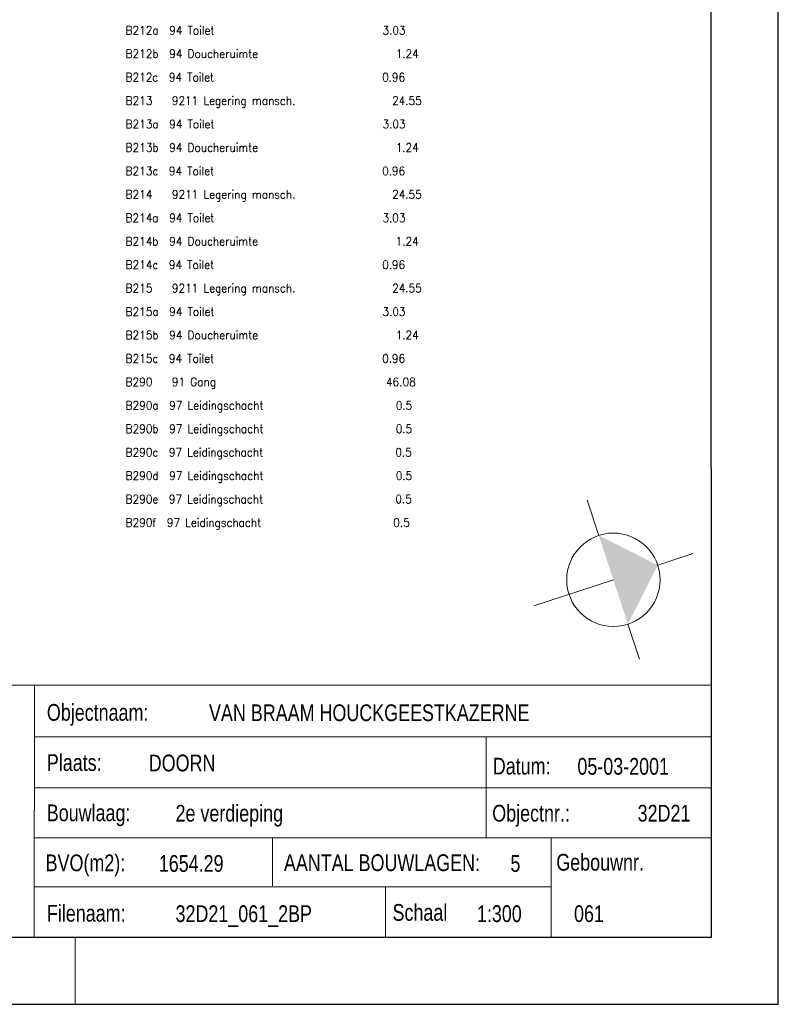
# Model space of a CAD drawing. Header units: metres. Extents: x 150867 to 150993, y 450406 to 450495.
# Tile 19 of 28: x 150959 to 150993, y 450406 to 450450. Entities that reach past the tile are written whole.
import ezdxf
from ezdxf.enums import TextEntityAlignment as Align

# ---------------------------------------------------------------- set-up
doc = ezdxf.new("R2010")
doc.units = ezdxf.units.M
doc.header["$MEASUREMENT"] = 0
for name, color, linetype, lineweight in [('KADER', 7, 'Continuous', 0), ('LEGENDA', 7, 'Continuous', 0), ('STEMPEL', 7, 'Continuous', 0), ('SYMBOLEN', 7, 'Continuous', 0)]:
    doc.layers.add(name, color=color, linetype=linetype, lineweight=lineweight)
doc.styles.add('Style-STANDARD', font='STANDARD.shx')
doc.styles.add('Style-WORKING', font='WORKING.shx')

# ---------------------------------------------------------------- blocks, each defined once
blk = doc.blocks.new('DDELEG')
at = {"layer": 'LEGENDA', "color": 7, "linetype": 'Continuous', "lineweight": 0, "style": 'Style-STANDARD'}
for s, p in [('B212a  94 Toilet                            3.03', (125.281, -24.002)), ('B212b  94 Doucheruimte                      1.24', (125.281, -25.501)), ('B212c  94 Toilet                            0.96', (125.279, -27.001)), ('B213   9211 Legering mansch.               24.55', (125.279, -28.502)), ('B213a  94 Toilet                            3.03', (125.281, -30.002)), ('B213b  94 Doucheruimte                      1.24', (125.281, -31.501)), ('B213c  94 Toilet                            0.96', (125.281, -33.001)), ('B214   9211 Legering mansch.               24.55', (125.281, -34.502)), ('B214a  94 Toilet                            3.03', (125.279, -36.002)), ('B214b  94 Doucheruimte                      1.24', (125.279, -37.502)), ('B214c  94 Toilet                            0.96', (125.281, -39.002)), ('B215   9211 Legering mansch.               24.55', (125.281, -40.502)), ('B215a  94 Toilet                            3.03', (125.281, -42.002)), ('B215b  94 Doucheruimte                      1.24', (125.281, -43.502)), ('B215c  94 Toilet                            0.96', (125.281, -45.002)), ('B290   91 Gang                             46.08', (125.279, -46.502)), ('B290a  97 Leidingschacht                     0.5', (125.281, -48.002)), ('B290b  97 Leidingschacht                     0.5', (125.281, -49.502)), ('B290c  97 Leidingschacht                     0.5', (125.281, -51.002)), ('B290d  97 Leidingschacht                     0.5', (125.281, -52.502)), ('B290e  97 Leidingschacht                     0.5', (125.281, -54.002)), ('B290f  97 Leidingschacht                     0.5', (125.279, -55.502))]:
    blk.add_text(s, height=0.53999, rotation=359.99962, dxfattribs=at).set_placement(p)
blk = doc.blocks.new('231')
at = {"layer": 'SYMBOLEN', "color": 7, "linetype": 'Continuous', "lineweight": 13}
for p, q in [((0, 1.394), (0, 2.5)), ((0, -2.5), (0, 0)), ((1.394, 0), (2.5, 0)), ((-2.5, 0), (-1.394, 0))]:
    blk.add_line(p, q, dxfattribs=at)
blk.add_circle((0, 0), 1.394, dxfattribs=at)
blk.add_solid([(-1.394, 0), (1.394, 0), (0, 1.394)], dxfattribs=at)
blk = doc.blocks.new('A3L')
at = {"layer": 'KADER', "color": 7, "linetype": 'Continuous', "lineweight": 30}
for p, q in [((1.999, -2), (2, 57.4)), ((0, 0), (-0.001, 55.4)), ((-77.001, 0), (0, 0)), ((-82.001, -2), (1.999, -2))]:
    blk.add_line(p, q, dxfattribs=at)
at = {"layer": 'KADER', "color": 7, "linetype": 'Continuous', "lineweight": 0}
blk.add_line((-19.002, -0.001), (-19.002, -2.001), dxfattribs=at)
blk = doc.blocks.new('241')
at = {"layer": 'STEMPEL', "color": 7, "linetype": 'Continuous', "lineweight": 13}
for p, q in [((-27.549, 7.531), (0.001, 7.531)), ((-20.219, 0.062), (-20.217, 7.53)), ((-20.219, 0.062), (-20.217, 7.53)), ((-20.218, 0), (-20.217, 7.53)), ((0, 0), (-0.001, 7.5)), ((0, 0), (-0.001, 7.5)), ((0, 0), (0.001, 7.531)), ((-27.549, 0), (0, 0))]:
    blk.add_line(p, q, dxfattribs=at)
at = {"layer": 'STEMPEL', "color": 7, "linetype": 'Continuous', "lineweight": 0}
for p, q in [((-20.221, 5.985), (0.001, 5.985)), ((-20.221, 5.985), (0.001, 5.985)), ((-20.221, 5.985), (0.001, 5.985)), ((-6.725, 2.97), (-6.725, 5.992)), ((-20.223, 4.463), (0, 4.462)), ((-20.223, 4.463), (0, 4.462)), ((-20.223, 4.463), (0, 4.462)), ((-20.222, 2.969), (0.001, 2.968)), ((-20.222, 2.969), (0.001, 2.968)), ((-20.222, 2.969), (0.001, 2.968)), ((-13.103, 2.968), (-13.102, 1.536)), ((-13.103, 2.968), (-13.102, 1.536)), ((-13.103, 2.968), (-13.102, 1.536)), ((-4.784, 2.969), (-4.784, 0)), ((-20.221, 1.505), (-4.784, 1.506)), ((-20.221, 1.505), (-4.797, 1.505)), ((-20.221, 1.505), (-4.797, 1.505)), ((-9.732, 1.503), (-9.735, 0.003))]:
    blk.add_line(p, q, dxfattribs=at)
at = {"layer": 'STEMPEL', "color": 7, "linetype": 'Continuous', "lineweight": 0, "style": 'Style-WORKING', "width": 0.800008}
for s, p in [('Objectnaam:', (-19.843, 6.717)), ('Plaats:', (-19.843, 5.218)), ('Datum:', (-6.526, 5.113)), ('Bouwlaag:', (-19.845, 3.717)), ('Objectnr.:', (-6.543, 3.706)), ('BVO(m2):', (-19.88, 2.224)), ('AANTAL BOUWLAGEN:', (-12.763, 2.228)), ('  Gebouwnr.', (-4.927, 2.241)), ('Filenaam:', (-19.842, 0.718)), ('Schaal', (-9.521, 0.743))]:
    blk.add_text(s, height=0.5, rotation=0, dxfattribs=at).set_placement(p, align=Align.MIDDLE_LEFT)

msp = doc.modelspace()

# ---------------------------------------------------------------- block references
at = {"layer": 'KADER', "color": 7, "linetype": 'Continuous', "lineweight": 0, "xscale": 1.5, "yscale": 1.5, "zscale": 1.5}
msp.add_blockref('A3L', (150989.998, 450408.676), dxfattribs=at)
at = {"layer": 'LEGENDA', "color": 7, "linetype": 'Continuous', "lineweight": 0, "xscale": 0.7000018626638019, "yscale": 0.7000018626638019, "zscale": 0.7000018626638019, "rotation": 0.0003811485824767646}
msp.add_blockref('DDELEG', (150876.067, 450465.916), dxfattribs=at)
at = {"layer": 'STEMPEL', "color": 7, "linetype": 'Continuous', "lineweight": 0, "xscale": 1.5, "yscale": 1.5, "zscale": 1.5}
msp.add_blockref('241', (150989.998, 450408.676), dxfattribs=at)
at = {"layer": 'SYMBOLEN', "color": 7, "linetype": 'Continuous', "lineweight": 13, "xscale": 1.500001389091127, "yscale": 1.500001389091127, "zscale": 1.500001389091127, "rotation": 288.1921284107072}
msp.add_blockref('231', (150985.61, 450424.692), dxfattribs=at)

# ---------------------------------------------------------------- texts
at = {"layer": 'STEMPEL', "color": 7, "linetype": 'Continuous', "lineweight": 0, "style": 'Style-WORKING', "width": 0.8}
for s, p in [('VAN BRAAM HOUCKGEESTKAZERNE', (150967.497, 450418.735)), ('DOORN', (150964.798, 450416.485)), ('05-03-2001', (150983.998, 450416.335)), ('2e verdieping', (150965.997, 450414.235)), ('32D21', (150986.697, 450414.235)), ('1654.29', (150965.248, 450411.985)), ('5', (150980.998, 450411.985)), ('32D21_061_2BP', (150965.997, 450409.735)), ('1:300', (150979.497, 450409.735)), ('061', (150983.848, 450409.735))]:
    msp.add_text(s, height=0.75, dxfattribs=at).set_placement(p, align=Align.MIDDLE_LEFT)

doc.saveas('drawing.dxf')
